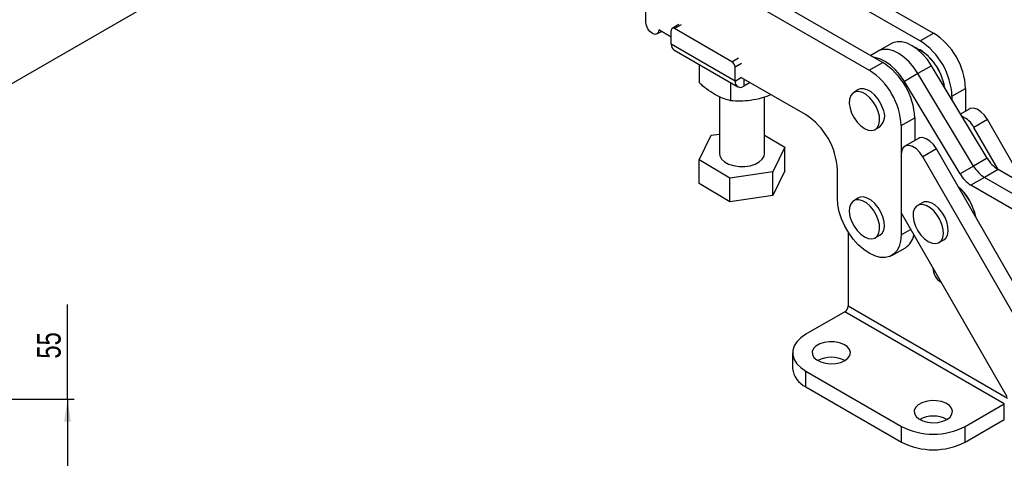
# Model space of a CAD drawing. Extents: x 31 to 398, y 20 to 294.
# Tile 9 of 12: x 174 to 320, y 144 to 209. Entities that reach past the tile are written whole.
import ezdxf

# ---------------------------------------------------------------- set-up
doc = ezdxf.new("R2010")
doc.units = 0
doc.layers.get('0').update_dxf_attribs({"linetype": 'CONTINUOUS'})
doc.styles.add('SLDTEXTSTYLE0', font='TXT', dxfattribs={"width": 0.75})
doc.dimstyles.new('SLDDIMSTYLE3', dxfattribs={"dimtxt": 3.5, "dimasz": 3.302, "dimexe": 0, "dimexo": 0.0625, "dimgap": 0.875, "dimtad": 1, "dimrnd": 1e-09, "dimzin": 12, "dimtxsty": 'SLDTEXTSTYLE0', "dimsah": 1, "dimcen": 0.09, "dimazin": 3, "dimtfac": 1, "dimtofl": 0, "dimtmove": 0, "dimatfit": 3, "dimtolj": 1, "dimtzin": 12})

# ---------------------------------------------------------------- blocks, each defined once
blk = doc.blocks.new('_D_7')
at = {"color": 179, "linetype": 'CONTINUOUS'}
for p, q in [((181.18, 152.58), (181.18, 166.59)), ((139.94, 152.58), (182.18, 152.58)), ((181.18, 152.58), (181.18, 97.58)), ((139.94, 97.58), (182.18, 97.58))]:
    blk.add_line(p, q, dxfattribs=at)
for points in [[(181.18, 152.58), (180.68, 149.28), (181.69, 149.28)], [(181.18, 97.58), (181.69, 100.89), (180.68, 100.89)]]:
    blk.add_solid(points, dxfattribs=at)
at = {"color": 179, "linetype": 'CONTINUOUS', "insert": (176.67, 158.58, -11.2), "char_height": 3.5, "attachment_point": 1, "rotation": 90, "style": 'SLDTEXTSTYLE0'}
blk.add_mtext('55', dxfattribs=at)

msp = doc.modelspace()

# ---------------------------------------------------------------- linework, layer by layer
at = {"color": 7, "linetype": 'CONTINUOUS'}
for p, q in [((169.943917, 197.498053), (217.040061, 224.684716)), ((266.67573, 208.273129), (266.675565, 220.249156)), ((290.340072, 217.58248), (309.196253, 206.697381)), ((288.336603, 216.425902), (307.192784, 205.540803)), ((282.82117, 213.24191), (301.677351, 202.356812)), ((280.817701, 212.085332), (299.673882, 201.200233)), ((268.28515, 206.574143), (268.952, 206.959107)), ((270.423379, 206.109725), (268.561345, 207.18462)), ((270.423395, 205.048411), (270.423367, 207.089781)), ((271.527844, 207.952898), (270.561465, 207.395019)), ((279.380045, 202.463722), (270.894762, 207.362018)), ((307.192784, 205.540803), (309.196253, 206.697381)), ((279.851483, 199.605863), (270.423395, 205.048411)), ((270.803186, 204.209017), (280.231275, 198.766468)), ((300.972054, 204.011005), (299.891945, 203.387471)), ((302.975523, 205.167583), (300.972054, 204.011005)), ((307.193461, 204.206728), (307.122762, 204.247555)), ((299.673882, 201.200233), (301.677351, 202.356812)), ((274.544695, 202.049158), (274.54473, 199.374392)), ((279.851483, 199.605863), (279.851455, 201.647231)), ((308.879432, 201.8663), (306.875963, 200.709722)), ((317.105379, 188.198169), (308.879432, 201.8663)), ((279.171508, 199.37824), (279.171545, 196.703473)), ((290.245955, 194.666756), (280.817865, 200.109305)), ((282.067328, 199.388027), (281.147867, 198.857233)), ((306.875963, 200.709722), (304.872494, 199.553144)), ((313.09844, 185.885013), (304.872494, 199.553144)), ((315.101909, 187.041591), (306.875963, 200.709722)), ((298.086587, 198.34298), (297.379481, 197.934776)), ((311.906903, 197.375879), (313.910372, 198.532457)), ((313.910372, 198.532457), (313.910418, 195.153404)), ((277.531785, 197.287238), (277.531898, 188.894327)), ((284.198565, 188.894417), (284.198451, 197.235615)), ((311.906903, 197.375879), (311.90691, 196.835879)), ((314.463054, 195.472433), (313.174992, 194.728851)), ((304.388001, 193.035309), (306.39147, 194.191887)), ((306.39147, 194.191887), (306.391516, 190.812834)), ((317.134129, 193.925094), (315.13066, 192.768516)), ((322.708962, 184.225361), (317.134129, 193.925094)), ((300.554222, 192.435366), (301.261329, 192.84357)), ((304.388001, 193.035309), (304.388221, 176.867675)), ((318.715624, 186.530985), (315.13066, 192.768516)), ((274.520565, 187.970664), (276.307253, 191.604444)), ((276.307253, 191.604444), (277.531859, 191.782733)), ((284.198529, 191.608572), (287.209898, 189.81808)), ((306.944152, 191.131863), (304.940683, 189.975285)), ((287.209898, 189.81808), (285.423212, 186.184299)), ((287.209945, 186.334145), (287.209898, 189.81808)), ((309.615227, 189.584524), (307.611758, 188.427946)), ((328.022095, 157.558142), (309.615227, 189.584524)), ((279.078547, 185.260591), (274.520565, 187.970664)), ((274.520614, 184.486729), (274.520565, 187.970664)), ((304.388289, 188.754398), (304.388177, 180.132282)), ((326.018626, 156.401564), (307.611758, 188.427946)), ((317.105379, 188.198169), (315.101909, 187.041591)), ((287.209945, 186.334145), (285.42326, 182.700364)), ((294.960131, 182.310224), (294.960074, 186.501833)), ((315.101909, 187.041591), (313.09844, 185.885013)), ((318.718635, 186.529244), (316.715166, 185.372666)), ((330.020253, 180.004063), (318.718635, 186.529244)), ((285.423212, 186.184299), (279.078547, 185.260591)), ((279.078594, 181.776656), (279.078547, 185.260591)), ((285.42326, 182.700364), (285.423212, 186.184299)), ((316.715166, 185.372666), (314.711696, 184.216087)), ((328.016784, 178.847485), (316.715166, 185.372666)), ((279.078594, 181.776656), (274.520614, 184.486729)), ((326.013315, 177.690907), (314.711696, 184.216087)), ((285.42326, 182.700364), (279.078594, 181.776656)), ((298.086805, 182.338654), (297.379698, 181.93045)), ((307.513999, 181.63163), (306.806892, 181.223426)), ((304.388177, 180.132282), (319.9983, 152.971997)), ((296.539099, 177.333514), (296.539099, 166.324386)), ((300.55444, 176.43104), (301.261547, 176.839244)), ((309.981634, 175.724017), (310.688741, 176.132221)), ((303.007239, 173.81529), (305.010708, 174.971868)), ((320.125976, 152.707971), (296.539099, 166.324386)), ((296.067694, 165.507889), (290.292866, 162.174151)), ((319.637921, 151.901087), (296.067694, 165.507889)), ((288.340245, 159.452791), (288.340245, 157.139258)), ((290.292866, 156.731431), (304.435002, 148.56735)), ((290.292866, 154.417898), (290.292866, 156.731431)), ((290.292866, 154.417898), (304.435002, 146.253817)), ((313.863092, 148.567349), (319.637921, 151.901087)), ((319.637921, 149.587554), (319.637921, 151.901087)), ((304.435002, 146.253817), (304.435002, 148.56735)), ((313.863092, 146.253816), (319.637921, 149.587554)), ((313.863092, 146.253816), (313.863092, 148.567349))]:
    msp.add_line(p, q, dxfattribs=at)
at = {"color": 8, "linetype": 'CONTINUOUS'}
for p, q in [((271.861141, 207.919897), (270.894762, 207.362018)), ((279.380045, 202.463722), (280.346424, 203.021601)), ((280.817835, 202.20511), (279.851455, 201.647231)), ((279.851483, 199.605863), (280.817863, 200.163742)), ((281.147853, 199.918812), (281.147867, 198.857233)), ((304.388221, 176.867675), (305.797045, 177.680971))]:
    msp.add_line(p, q, dxfattribs=at)
at = {"color": 7, "linetype": 'CONTINUOUS', "flags": 128}
for points in [[(268.561345, 207.18462), (268.489587, 206.809409), (268.285213, 206.574181), (267.97935, 206.514742), (267.618552, 206.640145), (267.257754, 206.931297), (266.95188, 207.343873), (266.747503, 207.815061), (266.67573, 208.273129)], [(308.879432, 201.8663), (308.261669, 202.778339), (307.566045, 203.594787), (306.816249, 204.287841), (306.037815, 204.833901), (305.257252, 205.214369), (304.501141, 205.416292), (303.795228, 205.432791), (303.163556, 205.263304), (302.975523, 205.167583)], [(306.875963, 200.709722), (306.258199, 201.621761), (305.562575, 202.438209), (304.81278, 203.131262), (304.034346, 203.677323), (303.253783, 204.057791), (302.497671, 204.259714), (301.791759, 204.276212), (301.160087, 204.106726), (300.972054, 204.011005)], [(306.875963, 200.709722), (306.258199, 201.621761), (305.562575, 202.438209), (304.81278, 203.131262), (304.034346, 203.677323), (303.253783, 204.057791), (302.497671, 204.259714), (301.791759, 204.276212), (301.160087, 204.106726), (300.972054, 204.011005)], [(304.872494, 199.553144), (304.25473, 200.465183), (303.559106, 201.28163), (302.80931, 201.974684), (302.030877, 202.520745), (301.250313, 202.901213), (300.494202, 203.103135), (300.353892, 203.120804)], [(300.99466, 195.127039), (300.691344, 195.849527), (300.279671, 196.530265), (299.785509, 197.12648), (299.239908, 197.600708), (298.67715, 197.923154), (298.132594, 198.073556), (297.640458, 198.042463), (297.231665, 197.83183), (296.931899, 197.454892), (296.759997, 196.935331), (296.726759, 196.305797), (296.834275, 195.605841), (297.075789, 194.879448), (297.436125, 194.172259), (297.892642, 193.528709), (298.416655, 192.989232), (298.97524, 192.587728), (299.533297, 192.349427), (300.055762, 192.289298), (300.509807, 192.411122), (300.866903, 192.707244), (301.104611, 193.159054), (301.207996, 193.738168), (301.170562, 194.408198), (300.99466, 195.127039)], [(301.701767, 195.535243), (301.39845, 196.257731), (300.986778, 196.938469), (300.492616, 197.534685), (299.947015, 198.008912), (299.384256, 198.331359), (298.839701, 198.48176), (298.347565, 198.450667), (298.086587, 198.34298)], [(317.134129, 193.925094), (316.69009, 194.564258), (316.168857, 195.082398), (315.615447, 195.434767), (315.077654, 195.590934), (314.601925, 195.537409), (314.463054, 195.472433)], [(309.615227, 189.584524), (309.171188, 190.223688), (308.649955, 190.741828), (308.096545, 191.094198), (307.558752, 191.250364), (307.083023, 191.19684), (306.944152, 191.131863)], [(307.611758, 188.427946), (307.167719, 189.06711), (306.646486, 189.58525), (306.093076, 189.93762), (305.555283, 190.093786), (305.079554, 190.040262), (304.706975, 189.78167), (304.469723, 189.340344), (304.388289, 188.754398)], [(277.531898, 188.894327), (277.588288, 188.541896), (277.843072, 188.082522), (278.28775, 187.674159), (278.894379, 187.342467), (279.624845, 187.108287), (280.433249, 186.986334), (281.268796, 186.984269), (282.078985, 187.102223), (282.812911, 187.332784), (283.424457, 187.661465), (283.875196, 188.067615), (284.13681, 188.525713), (284.198565, 188.894417)], [(304.388221, 176.867675), (304.316617, 175.963737), (304.103955, 175.16995), (303.756696, 174.510432), (303.285392, 174.005222), (302.704363, 173.669671), (302.031263, 173.513974), (301.286544, 173.542862), (300.492834, 173.755458), (299.67425, 174.145301), (298.855664, 174.700547), (298.061947, 175.404324), (297.317218, 176.235249), (296.644103, 177.168074), (296.063056, 178.174457), (295.59173, 179.223818), (295.244448, 180.284273), (295.031761, 181.323602), (294.960131, 182.310224)], [(298.967069, 176.588228), (299.525394, 176.347363), (300.048637, 176.284529), (300.503921, 176.403676), (300.86264, 176.697315), (301.102252, 177.146998), (301.207703, 177.724469), (301.172367, 178.393443), (300.998464, 179.111886), (300.696921, 179.834655), (300.286685, 180.516337), (299.793533, 181.114099), (299.248451, 181.590381), (298.685688, 181.915257), (298.140606, 182.068314), (297.647454, 182.039933), (297.237217, 181.8319), (296.935674, 181.457284), (296.761771, 180.939626), (296.726435, 180.31145), (296.831887, 179.612228), (297.071499, 178.885895), (297.430217, 178.178087), (297.885501, 177.533281), (298.408744, 176.991991), (298.967069, 176.588228)], [(301.261547, 176.839244), (301.569747, 177.10552), (301.809359, 177.555203), (301.91481, 178.132673), (301.879474, 178.801647), (301.705571, 179.52009), (301.404028, 180.24286), (300.993792, 180.924541), (300.50064, 181.522304), (299.955557, 181.998585), (299.392795, 182.323461), (298.847713, 182.476518), (298.354561, 182.448137), (298.086805, 182.338654)], [(308.394263, 175.881205), (308.952588, 175.640339), (309.475831, 175.577506), (309.931115, 175.696652), (310.289833, 175.990292), (310.529446, 176.439975), (310.634897, 177.017445), (310.599561, 177.68642), (310.425657, 178.404863), (310.124115, 179.127632), (309.713878, 179.809314), (309.220726, 180.407076), (308.675644, 180.883358), (308.112882, 181.208233), (307.5678, 181.36129), (307.074647, 181.332909), (306.664411, 181.124876), (306.362868, 180.750261), (306.188965, 180.232602), (306.153629, 179.604426), (306.25908, 178.905205), (306.498693, 178.178871), (306.857411, 177.471063), (307.312695, 176.826257), (307.835938, 176.284967), (308.394263, 175.881205)], [(310.688741, 176.132221), (310.99694, 176.398497), (311.236553, 176.848179), (311.342004, 177.425649), (311.306667, 178.094624), (311.132764, 178.813067), (310.831222, 179.535836), (310.420985, 180.217518), (309.927833, 180.81528), (309.382751, 181.291562), (308.819989, 181.616437), (308.274907, 181.769494), (307.781754, 181.741114), (307.513999, 181.63163)], [(290.292866, 162.174151), (289.545897, 161.660248), (288.964859, 161.079273), (288.567406, 160.448878), (288.365614, 159.788217), (288.365614, 159.117364), (288.567406, 158.456704), (288.964859, 157.826308), (289.545897, 157.245333), (290.292866, 156.731431)], [(296.067572, 158.296213), (296.533806, 158.651143), (296.816875, 159.065527), (296.895784, 159.508634), (296.764679, 159.947598), (296.433285, 160.349865), (295.92618, 160.6856), (295.280972, 160.929904), (294.545515, 161.064656), (293.774354, 161.079864), (293.024682, 160.974399), (292.352099, 160.756084), (291.806488, 160.441109), (291.428313, 160.052835), (291.245624, 159.620059), (291.271966, 159.174877), (291.50539, 158.750307), (291.928583, 158.377837), (292.510155, 158.085091), (293.206978, 157.893781), (293.967369, 157.818096), (294.734934, 157.863648), (295.452748, 158.027061), (296.067572, 158.296213)], [(311.152516, 149.58786), (311.618751, 149.94279), (311.90182, 150.357174), (311.980728, 150.80028), (311.849624, 151.239245), (311.518229, 151.641512), (311.011124, 151.977247), (310.365917, 152.22155), (309.63046, 152.356303), (308.859298, 152.371511), (308.109627, 152.266046), (307.437043, 152.047731), (306.891432, 151.732756), (306.513258, 151.344482), (306.330568, 150.911706), (306.356911, 150.466524), (306.590335, 150.041954), (307.013527, 149.669484), (307.595099, 149.376738), (308.291923, 149.185428), (309.052313, 149.109743), (309.819879, 149.155295), (310.537692, 149.318708), (311.152516, 149.58786)]]:
    msp.add_lwpolyline(points, dxfattribs=at)
at = {"color": 7, "linetype": 'CONTINUOUS'}
for centre, radius, start, end in [((270.710748, 207.136405), 0.291139, 50.79867139, 189.21540745), ((303.718852, 198.091597), 10.201051, 2.47692841, 57.52410463), ((301.715383, 196.935019), 10.201051, 2.47692841, 57.52410463), ((271.321785, 204.949278), 0.903843, 173.7031621, 234.98641823), ((303.099888, 197.527165), 7.795458, 8.29869272, 64.55988432), ((302.785908, 197.360384), 8.142417, 8.94509258, 57.22729224), ((278.827982, 201.60065), 1.024533, 2.6059129, 57.39507316), ((296.19995, 193.751027), 10.201051, 2.47692841, 57.52410463), ((294.196481, 192.594449), 10.201051, 2.47692841, 57.52410463), ((280.641805, 199.477672), 0.800651, 170.78677989, 309.20246861), ((299.672503, 194.48542), 2.284741, 314.0597133, 27.35441075), ((284.768596, 186.060996), 10.201008, 2.47680798, 57.52422736), ((312.143418, 191.261431), 3.34588, 26.77126965, 68.04979439), ((321.231222, 190.572204), 4.760107, 209.91638432, 238.14020821), ((319.227752, 189.415626), 4.760107, 209.91638432, 238.14020821), ((317.224283, 188.259048), 4.760107, 209.91638432, 238.14020821), ((306.946803, 177.638648), 8.677158, 12.18329201, 47.59218483), ((307.114991, 177.735213), 8.507117, 12.102011, 47.89261647), ((303.508456, 177.335981), 2.801033, 302.43350311, 350.22009193), ((311.463907, 171.970735), 2.383852, 180.04621289, 239.7292628), ((295.515622, 166.370959), 1.024536, 302.60548182, 357.39453344), ((294.064102, 154.512478), 4.281099, 62.10166054, 117.89832496), ((291.672685, 157.46914), 3.348728, 185.65336075, 245.6667955), ((309.149046, 145.804124), 4.281099, 62.10166385, 117.89832166), ((309.149047, 157.61544), 10.202459, 242.48053364, 297.51946328), ((309.149047, 155.301907), 10.202459, 242.48053364, 297.51946328)]:
    msp.add_arc(centre, radius, start, end, dxfattribs=at)
for points, knots in [([(279.171545, 196.703473), (278.592477, 196.874584), (277.629905, 197.159019), (276.230195, 197.984568), (275.269776, 198.725893), (274.712633, 199.224215), (274.54473, 199.374392)], [0, 0, 0, 0, 0.3793842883, 0.6306426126, 0.8886888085, 1, 1, 1, 1]), ([(285.198926, 197.580251), (284.747208, 197.413234), (283.734735, 197.038883), (282.190924, 196.722635), (280.620463, 196.607963), (279.657459, 196.671443), (279.171545, 196.703473)], [0, 0, 0, 0, 0.2284744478, 0.5120994, 0.7538143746, 1, 1, 1, 1])]:
    msp.add_open_spline(points, degree=3, knots=knots, dxfattribs=at)

# ---------------------------------------------------------------- dimensions: what is measured, and where the dimension line sits
at = {"color": 179, "linetype": 'CONTINUOUS'}
dim = msp.add_linear_dim(base=(181.183871, 97.584456), p1=(138.937464, 152.584979), p2=(138.937464, 97.584456), angle=90, dimstyle='SLDDIMSTYLE3', dxfattribs=at)
dim.commit()
dim.dimension.update_dxf_attribs({"geometry": '_D_7', "text_midpoint": (181.183871, 162.584979), "dimtype": 160})

doc.saveas('drawing.dxf')
